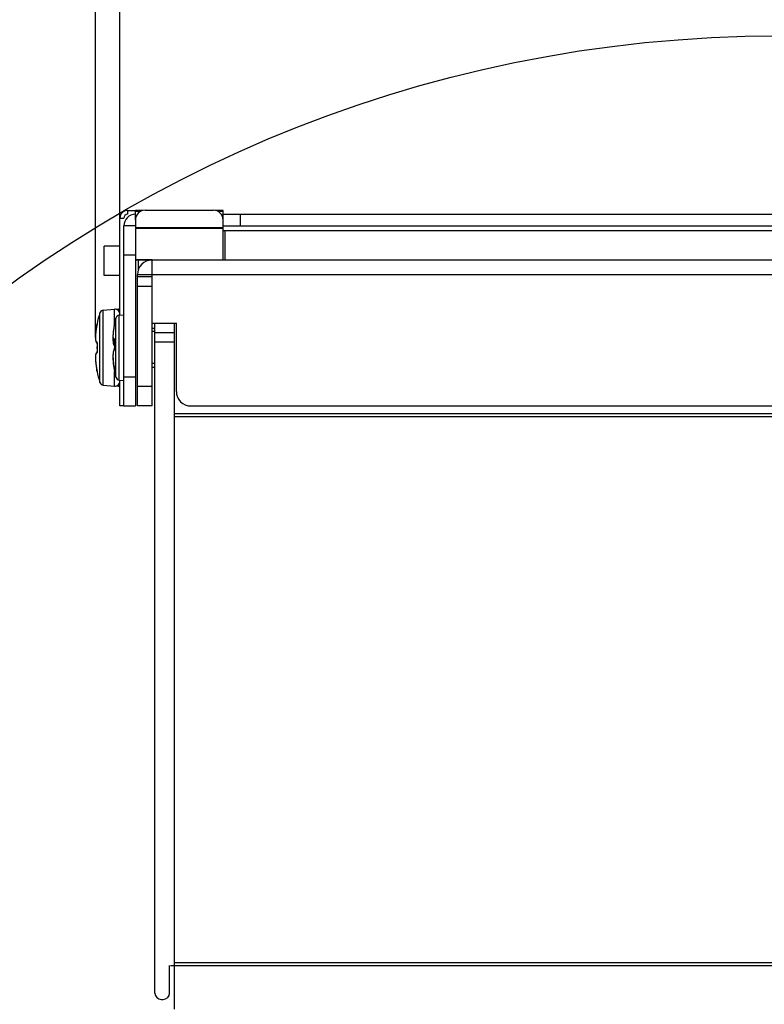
# Model space of a CAD drawing. Header units: millimetres. Extents: x 0 to 420, y 0 to 297.
# Tile 100 of 104: x 333 to 352, y 234 to 259. Entities that reach past the tile are written whole.
import ezdxf

# ---------------------------------------------------------------- set-up
doc = ezdxf.new("R2010")
doc.units = ezdxf.units.MM
doc.header["$LTSCALE"] = 23.1
doc.layers.get('0').update_dxf_attribs({"linetype": 'CONTINUOUS'})
for name, color, linetype in [('02___PRT_ALL_AXES', 7, 'CONTINUOUS'), ('AXES', 7, 'CONTINUOUS'), ('DIM_PILOTEES', 7, 'CONTINUOUS')]:
    doc.layers.add(name, color=color, linetype=linetype)
doc.styles.get("Standard").update_dxf_attribs({"font": 'txt', "width": 0.7})
doc.dimstyles.new('DIMSTYLE_1', dxfattribs={"dimtxt": 2.5, "dimasz": 3.5, "dimexe": 2, "dimexo": 0, "dimtad": 1, "dimdec": 0, "dimlfac": 4, "dimdsep": 46, "dimtxsty": 'STANDARD', "dimblk": '_FILLED', "dimblk1": '_FILLED', "dimblk2": '_FILLED', "dimcen": 0.09, "dimazin": 2, "dimtp": 0.5, "dimtm": 0.5, "dimtfac": 1, "dimtdec": 0, "dimtofl": 0, "dimtmove": 0, "dimatfit": 3, "dimldrblk": '_FILLED', "dimfxl": 1, "dimtolj": 1, "dimarcsym": 0})
doc.dimstyles.new('DIMSTYLE_5', dxfattribs={"dimtxt": 2.5, "dimasz": 3.5, "dimexe": 2, "dimexo": 0, "dimgap": 2.5, "dimtad": 1, "dimlfac": 4, "dimdsep": 46, "dimtxsty": 'STANDARD', "dimblk": '_FILLED', "dimblk1": '_FILLED', "dimblk2": '_FILLED', "dimcen": 0.09, "dimazin": 2, "dimtp": 0.5, "dimtm": 0.5, "dimtfac": 1, "dimtofl": 0, "dimtmove": 0, "dimatfit": 3, "dimldrblk": '_FILLED', "dimfxl": 1, "dimtolj": 1, "dimarcsym": 0})

# ---------------------------------------------------------------- blocks, each defined once
blk = doc.blocks.new('_FILLED')
at = {"color": 0, "linetype": 'BYBLOCK'}
blk.add_solid([(0, 0), (-1, 0.1429), (-1, -0.1429)], dxfattribs=at)
blk = doc.blocks.new('*D5')
at = {"layer": 'DIM_PILOTEES', "color": 2, "linetype": 'CONTINUOUS'}
for p, q in [((370.369, 250.876), (370.369, 152.328)), ((334.079, 188.243), (334.079, 152.328)), ((334.079, 154.328), (352.224, 154.328)), ((370.369, 154.328), (352.224, 154.328))]:
    blk.add_line(p, q, dxfattribs=at)
at = {"layer": 'DIM_PILOTEES', "color": 2, "linetype": 'CONTINUOUS', "xscale": 3.5, "yscale": 3.5, "zscale": 3.5, "rotation": 180}
blk.add_blockref('_FILLED', (334.079, 154.328), dxfattribs=at)
at = {"layer": 'DIM_PILOTEES', "color": 2, "linetype": 'CONTINUOUS', "xscale": 3.5, "yscale": 3.5, "zscale": 3.5}
blk.add_blockref('_FILLED', (370.369, 154.328), dxfattribs=at)
at = {"layer": 'DIM_PILOTEES', "color": 2, "linetype": 'CONTINUOUS', "insert": (352.835, 157.453), "char_height": 2.5, "width": 7.76786, "attachment_point": 2, "line_spacing_factor": 0.9}
blk.add_mtext('{\\ftxt;\\W0.0001;\\H0.0001;\\~}{\\ftxt;\\W2.0714285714;\\H2.5; }{\\ftxt;\\W0.0001;\\H0.0001;\\~}', dxfattribs=at)
blk = doc.blocks.new('*D6')
at = {"layer": 'DIM_PILOTEES', "color": 2, "linetype": 'CONTINUOUS'}
for p, q in [((335.9, 254.054), (335.9, 267.016)), ((369.775, 254.054), (369.775, 267.016)), ((335.9, 265.016), (352.838, 265.016)), ((369.775, 265.016), (352.838, 265.016))]:
    blk.add_line(p, q, dxfattribs=at)
at = {"layer": 'DIM_PILOTEES', "color": 2, "linetype": 'CONTINUOUS', "xscale": 3.5, "yscale": 3.5, "zscale": 3.5, "rotation": 180}
blk.add_blockref('_FILLED', (335.9, 265.016), dxfattribs=at)
at = {"layer": 'DIM_PILOTEES', "color": 2, "linetype": 'CONTINUOUS', "xscale": 3.5, "yscale": 3.5, "zscale": 3.5}
blk.add_blockref('_FILLED', (369.775, 265.016), dxfattribs=at)
at = {"layer": 'DIM_PILOTEES', "color": 2, "linetype": 'CONTINUOUS', "insert": (352.702, 268.141), "char_height": 2.5, "width": 7.76786, "attachment_point": 2, "line_spacing_factor": 0.9}
blk.add_mtext('{\\ftxt;\\W0.0001;\\H0.0001;\\~}{\\ftxt;\\W2.0714285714;\\H2.5; }{\\ftxt;\\W0.0001;\\H0.0001;\\~}', dxfattribs=at)
blk = doc.blocks.new('*D7')
at = {"layer": 'DIM_PILOTEES', "color": 2, "linetype": 'CONTINUOUS'}
for p, q in [((335.273, 250.99), (335.273, 273.834)), ((370.402, 250.99), (370.402, 273.834)), ((335.273, 271.834), (352.838, 271.834)), ((370.402, 271.834), (352.838, 271.834))]:
    blk.add_line(p, q, dxfattribs=at)
at = {"layer": 'DIM_PILOTEES', "color": 2, "linetype": 'CONTINUOUS', "xscale": 3.5, "yscale": 3.5, "zscale": 3.5, "rotation": 180}
blk.add_blockref('_FILLED', (335.273, 271.834), dxfattribs=at)
at = {"layer": 'DIM_PILOTEES', "color": 2, "linetype": 'CONTINUOUS', "xscale": 3.5, "yscale": 3.5, "zscale": 3.5}
blk.add_blockref('_FILLED', (370.402, 271.834), dxfattribs=at)
at = {"layer": 'DIM_PILOTEES', "color": 2, "linetype": 'CONTINUOUS', "insert": (352.111, 274.959), "char_height": 2.5, "width": 7.23214, "attachment_point": 2, "line_spacing_factor": 0.9}
blk.add_mtext('{\\ftxt;\\W0.0001;\\H0.0001;\\~}{\\ftxt;\\W1.9285714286;\\H2.5; }{\\ftxt;\\W0.0001;\\H0.0001;\\~}', dxfattribs=at)
blk = doc.blocks.new('*D8')
at = {"layer": 'DIM_PILOTEES', "color": 2, "linetype": 'CONTINUOUS'}
for p, q in [((309.135, 219.281), (296.688, 217.643)), ((396.54, 219.279), (408.97, 217.643))]:
    blk.add_line(p, q, dxfattribs=at)
for start, end in [(90, 187.5), (-7.5, 90)]:
    blk.add_arc((352.829, 225.034), 54.625, start, end, dxfattribs=at)
for points in [[(297.828, 221.337), (298.671, 217.904), (298.823, 221.436)], [(406.835, 221.436), (406.987, 217.904), (407.83, 221.337)]]:
    blk.add_solid(points, dxfattribs=at)
at = {"layer": 'DIM_PILOTEES', "color": 2, "linetype": 'CONTINUOUS', "insert": (354.282, 284.641), "char_height": 2.5, "width": 23.75, "attachment_point": 2, "rotation": 358.6035, "line_spacing_factor": 0.9}
blk.add_mtext('{\\ftxt;\\W0.0001;\\H0.0001;\\~}{\\ftxt;\\W3.5952380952;\\H2.5; }{\\ftxt;\\W0.0001;\\H0.0001;\\~}{\\ftxt;\\W0.0001;\\H0.0001;\\~}{\\ftxt;\\W2.0714285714;\\H2.5; }{\\ftxt;\\W0.0001;\\H0.0001;\\~}{\\ftxt;\\W0.0001;\\H0.0001;\\~}{\\ftxt;\\W0.6666666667;\\H2.5; }{\\ftxt;\\W0.0001;\\H0.0001;\\~}', dxfattribs=at)

msp = doc.modelspace()

# ---------------------------------------------------------------- linework, layer by layer
at = {"color": 7, "linetype": 'CONTINUOUS'}
for p, q in [((335.9002, 251.5633), (335.9002, 254.0539)), ((335.9002, 254.0539), (336.0002, 254.0539)), ((336.1002, 254.2539), (336.1002, 254.1539)), ((336.1002, 254.2539), (336.3002, 254.2539)), ((336.3002, 254.0089), (336.3002, 254.2518)), ((336.4917, 254.2518), (336.3002, 254.2518)), ((336.431, 254.2281), (336.3002, 254.2281)), ((338.5502, 254.2518), (338.3588, 254.2518)), ((338.5502, 254.2281), (338.4195, 254.2281)), ((338.5502, 254.0089), (338.5502, 254.2518)), ((367.1252, 253.7289), (338.5502, 253.7289)), ((338.6002, 252.9789), (338.6002, 253.7289)), ((369.2502, 252.9789), (336.4252, 252.9789)), ((336.7252, 252.5539), (336.7252, 252.9789)), ((336.3502, 249.2289), (336.3502, 252.6039)), ((336.3502, 252.6039), (369.3252, 252.6039)), ((336.3502, 252.5539), (336.7252, 252.5539)), ((336.3502, 252.3039), (336.7252, 252.3039)), ((335.3862, 249.8361), (335.3862, 251.6216)), ((335.4729, 251.6915), (335.7643, 251.717)), ((335.4729, 249.7663), (335.4729, 251.6915)), ((335.7643, 251.3455), (335.7643, 251.717)), ((335.8105, 251.7123), (335.8643, 251.717)), ((335.8643, 251.6798), (335.8643, 251.717)), ((335.8862, 251.5633), (336.0002, 251.5733)), ((335.8862, 249.8945), (335.8862, 251.5633)), ((335.3006, 251.2566), (335.2945, 251.22)), ((335.3063, 251.2875), (335.3006, 251.2564)), ((335.3077, 251.2945), (335.3063, 251.2875)), ((335.3064, 251.2874), (335.3063, 251.2875)), ((335.3091, 251.3021), (335.3073, 251.2926)), ((335.3101, 251.3079), (335.3088, 251.3006)), ((335.3103, 251.309), (335.3098, 251.3063)), ((335.3112, 251.3142), (335.3101, 251.3079)), ((335.312, 251.3189), (335.3111, 251.3134)), ((335.3127, 251.323), (335.3119, 251.3183)), ((335.3133, 251.3266), (335.3127, 251.3227)), ((335.3135, 251.3283), (335.313, 251.3249)), ((335.3133, 251.3406), (335.3148, 251.3405)), ((335.3136, 251.3292), (335.3135, 251.3283)), ((335.3136, 251.3292), (335.3135, 251.3283)), ((335.3144, 251.3352), (335.3136, 251.3292)), ((335.3144, 251.3353), (335.3144, 251.335)), ((335.3144, 251.3349), (335.3144, 251.3353)), ((335.7635, 251.3402), (335.7563, 251.3027)), ((335.7564, 251.3028), (335.7563, 251.3027)), ((335.7564, 251.3028), (335.7633, 251.3393)), ((335.7633, 251.3393), (335.7648, 251.3479)), ((335.7647, 251.3467), (335.7635, 251.3402)), ((335.7646, 251.3469), (335.7648, 251.3479)), ((335.7981, 249.9688), (335.7981, 251.489)), ((336.7252, 251.3539), (337.3502, 251.3539)), ((336.8002, 234.1414), (336.8002, 251.3539)), ((337.3002, 233.7289), (337.3002, 251.3539)), ((337.3502, 249.6039), (337.3502, 251.3539)), ((335.2736, 251.0247), (335.2729, 250.9986)), ((335.2729, 250.9988), (335.2729, 250.9752)), ((335.2751, 251.0529), (335.2736, 251.0245)), ((335.2774, 251.0833), (335.2751, 251.0527)), ((335.2765, 251.0724), (335.2764, 251.0708)), ((335.2805, 251.1156), (335.2773, 251.083)), ((335.2844, 251.1494), (335.2804, 251.1152)), ((335.2891, 251.1845), (335.2843, 251.1491)), ((335.2945, 251.2205), (335.289, 251.1841)), ((337.3002, 251.1115), (336.8002, 251.1115)), ((335.2729, 250.9754), (335.2736, 250.9542)), ((335.2736, 250.9544), (335.275, 250.9356)), ((335.2749, 250.9357), (335.2769, 250.9193)), ((335.2769, 250.9194), (335.2794, 250.905)), ((335.2794, 250.905), (335.2825, 250.8925)), ((335.2825, 250.8926), (335.2863, 250.8816)), ((335.2862, 250.8817), (335.291, 250.872)), ((335.3049, 250.8563), (335.3135, 250.8518)), ((335.3133, 250.7371), (335.3133, 250.7207)), ((335.3134, 250.8528), (335.3137, 250.8499)), ((335.3137, 250.8502), (335.314, 250.8466)), ((335.3139, 250.847), (335.3142, 250.843)), ((335.3142, 250.8434), (335.3143, 250.8391)), ((335.3143, 250.8396), (335.3144, 250.835)), ((335.3144, 250.8312), (335.3143, 250.8261)), ((335.3148, 250.8251), (335.3143, 250.8251)), ((335.3144, 250.8355), (335.3144, 250.8307)), ((335.7558, 250.7815), (335.763, 250.7752)), ((335.7633, 250.8171), (335.7633, 250.8164)), ((335.7639, 250.9206), (335.764, 250.9206)), ((335.7639, 250.9206), (335.7644, 250.9205)), ((335.7648, 250.9123), (335.7648, 250.9115)), ((337.3002, 250.8665), (336.8002, 250.8665)), ((335.2736, 250.5036), (335.2729, 250.4824)), ((335.2729, 250.4826), (335.2729, 250.459)), ((335.275, 250.5222), (335.2736, 250.5034)), ((335.2769, 250.5385), (335.2749, 250.5221)), ((335.2794, 250.5528), (335.2769, 250.5384)), ((335.2825, 250.5653), (335.2794, 250.5527)), ((335.2863, 250.5762), (335.2825, 250.5652)), ((335.3148, 250.6327), (335.3143, 250.6327)), ((335.7641, 250.7289), (335.7639, 250.724)), ((335.2729, 250.4592), (335.2736, 250.4331)), ((335.2736, 250.4333), (335.2751, 250.4049)), ((335.2751, 250.4051), (335.2774, 250.3745)), ((335.2773, 250.3748), (335.2805, 250.3422)), ((335.2804, 250.3425), (335.2844, 250.3084)), ((335.2843, 250.3087), (335.2891, 250.2733)), ((335.289, 250.2737), (335.2945, 250.2373)), ((335.2945, 250.2377), (335.3006, 250.2012)), ((335.7429, 250.2746), (335.7433, 250.2717)), ((335.3006, 250.2014), (335.3063, 250.1703)), ((335.3064, 250.1704), (335.3063, 250.1703)), ((335.3063, 250.1703), (335.308, 250.1618)), ((335.308, 250.1618), (335.3091, 250.1554)), ((335.3091, 250.1554), (335.3102, 250.1494)), ((335.3102, 250.1494), (335.3112, 250.1439)), ((335.3112, 250.1439), (335.312, 250.1389)), ((335.312, 250.1389), (335.3128, 250.1344)), ((335.3148, 250.1173), (335.3133, 250.1172)), ((335.3136, 250.1286), (335.3144, 250.123)), ((335.3144, 250.123), (335.3144, 250.1228)), ((335.3144, 250.123), (335.3144, 250.1225)), ((335.7563, 250.1551), (335.7635, 250.1176)), ((335.7564, 250.1974), (335.7564, 250.1971)), ((335.7644, 250.1453), (335.7638, 250.1424)), ((335.7643, 249.7408), (335.7643, 250.1123)), ((335.7644, 250.1453), (335.7644, 250.1447)), ((335.7649, 250.1413), (335.7645, 250.1461)), ((335.7646, 250.1109), (335.7646, 250.1108)), ((335.7646, 250.1108), (335.7648, 250.1099)), ((335.7648, 250.1376), (335.7649, 250.1413)), ((335.4729, 249.7663), (335.7643, 249.7408)), ((335.8105, 249.7455), (335.8643, 249.7408)), ((335.8643, 249.7408), (335.8643, 249.778)), ((335.8862, 249.8945), (336.0002, 249.8845)), ((335.9002, 249.2289), (335.9002, 249.8945)), ((336.7252, 249.7289), (336.3502, 249.7289)), ((336.0002, 249.2289), (335.9002, 249.2289)), ((336.7252, 249.2289), (336.3502, 249.2289)), ((337.7252, 249.2289), (367.9502, 249.2289)), ((368.3752, 249.0289), (337.3002, 249.0289)), ((368.3752, 248.9539), (337.3002, 248.9539)), ((337.1752, 234.1414), (337.1752, 234.8539)), ((337.2002, 234.8539), (368.4752, 234.8539)), ((337.3002, 234.9289), (368.3752, 234.9289)), ((336.9627, 233.9789), (337.0127, 233.9789))]:
    msp.add_line(p, q, dxfattribs=at)
at = {"color": 3, "linetype": 'CONTINUOUS'}
for p, q in [((336.5502, 254.2596), (338.3002, 254.2596)), ((336.3002, 254.0089), (336.3002, 253.8077)), ((336.3002, 253.8149), (338.5502, 253.8149)), ((336.3002, 253.7991), (338.5502, 253.7991)), ((338.5502, 252.9902), (338.5502, 254.0089)), ((336.3002, 252.9902), (336.7252, 252.9902)), ((336.3002, 252.9867), (336.7252, 252.9867)), ((338.5502, 252.9875), (338.5502, 252.9867)), ((336.7252, 249.2289), (336.7252, 252.5539))]:
    msp.add_line(p, q, dxfattribs=at)
at = {"color": 2, "linetype": 'CONTINUOUS'}
for p, q in [((336.8002, 251.1414), (336.7252, 251.1414)), ((336.8002, 250.3164), (336.7252, 250.3164))]:
    msp.add_line(p, q, dxfattribs=at)
at = {"color": 7, "linetype": 'CONTINUOUS'}
for points in [[(335.7563, 251.3027), (335.7516, 251.2774), (335.7464, 251.2482), (335.7418, 251.2201), (335.7378, 251.1933), (335.7343, 251.1678), (335.7313, 251.1437), (335.7287, 251.121), (335.7267, 251.0996), (335.7251, 251.0797), (335.7239, 251.0611), (335.7232, 251.0439), (335.7228, 251.028), (335.7229, 251.0134), (335.7233, 251.0001)], [(335.7646, 251.3469), (335.7636, 251.341), (335.7635, 251.3402)], [(335.7238, 250.9925), (335.7231, 250.9702), (335.7228, 250.9428), (335.7233, 250.9176), (335.7244, 250.8945), (335.7262, 250.8735), (335.7286, 250.8548), (335.7315, 250.8382), (335.735, 250.8235), (335.739, 250.8107), (335.7437, 250.7996), (335.7492, 250.7898), (335.7558, 250.7815)], [(335.7233, 251.0001), (335.7241, 250.9881), (335.7252, 250.9772), (335.7267, 250.9675), (335.7286, 250.9588), (335.731, 250.9509), (335.734, 250.9437), (335.7379, 250.937), (335.7428, 250.9309), (335.7493, 250.9257), (335.7569, 250.9221), (335.764, 250.9206)], [(335.291, 250.872), (335.297, 250.8636), (335.3049, 250.8563)], [(335.3118, 250.8615), (335.3119, 250.8613), (335.3121, 250.8605), (335.3124, 250.8593), (335.3127, 250.8576), (335.3131, 250.8554), (335.3134, 250.8528)], [(335.3143, 250.8267), (335.3139, 250.8133), (335.3135, 250.7953), (335.3131, 250.7773), (335.3129, 250.7592), (335.3128, 250.7412), (335.3127, 250.7289)], [(335.7618, 250.7763), (335.7619, 250.7758), (335.7623, 250.7736), (335.7627, 250.771), (335.7631, 250.768), (335.7631, 250.7678)], [(335.7639, 250.7338), (335.7644, 250.7181), (335.7644, 250.7135), (335.7644, 250.7089), (335.7642, 250.7045), (335.764, 250.7003), (335.7638, 250.6963), (335.7634, 250.6926), (335.7631, 250.6893), (335.7627, 250.6864), (335.7622, 250.6838), (335.7618, 250.6817)], [(335.7626, 250.9415), (335.7626, 250.9414), (335.7628, 250.9409), (335.763, 250.9399), (335.7632, 250.9385), (335.7635, 250.9367), (335.7637, 250.9346), (335.7639, 250.9321), (335.7641, 250.9293), (335.7643, 250.9263), (335.7644, 250.923)], [(335.7639, 250.8993), (335.7635, 250.8817), (335.7631, 250.8642), (335.7629, 250.8466), (335.7628, 250.8291), (335.7627, 250.8163)], [(335.7627, 250.8163), (335.7628, 250.804), (335.7629, 250.7865), (335.7631, 250.7689), (335.7635, 250.7514), (335.7639, 250.7338)], [(335.7644, 250.923), (335.7644, 250.9196), (335.7644, 250.9159), (335.7643, 250.9122), (335.7639, 250.8993)], [(335.3135, 250.606), (335.3049, 250.6014), (335.297, 250.5942), (335.291, 250.5858), (335.2862, 250.5761)], [(335.3136, 250.6072), (335.3133, 250.6043), (335.313, 250.6018), (335.3126, 250.5997), (335.3123, 250.5981), (335.312, 250.597)], [(335.3127, 250.7289), (335.3128, 250.7171), (335.3129, 250.6991), (335.3131, 250.681), (335.3135, 250.663), (335.3139, 250.645)], [(335.3139, 250.645), (335.3143, 250.6309), (335.3144, 250.6264), (335.3144, 250.622), (335.3143, 250.6179), (335.3141, 250.614), (335.3139, 250.6104), (335.3136, 250.6072)], [(335.7618, 250.6815), (335.7558, 250.6763), (335.7492, 250.668), (335.7437, 250.6582), (335.739, 250.6471), (335.735, 250.6343), (335.7315, 250.6196), (335.7286, 250.603), (335.7262, 250.5842), (335.7244, 250.5633), (335.7233, 250.5402), (335.7228, 250.515), (335.7231, 250.4876)], [(335.7231, 250.4876), (335.724, 250.4584), (335.7257, 250.4275), (335.7282, 250.3953), (335.7314, 250.362), (335.7354, 250.328), (335.74, 250.2937), (335.7452, 250.2595), (335.751, 250.2257), (335.7564, 250.1971)], [(335.7618, 250.6817), (335.7614, 250.68), (335.7611, 250.6789), (335.761, 250.6784)], [(335.7639, 250.724), (335.7635, 250.7064), (335.7631, 250.6901)], [(335.7238, 250.4653), (335.7233, 250.4577), (335.7229, 250.4444), (335.7228, 250.4298), (335.7232, 250.4139), (335.7239, 250.3967), (335.7251, 250.3781), (335.7267, 250.3582), (335.7287, 250.3368), (335.7313, 250.3141), (335.7343, 250.29), (335.7378, 250.2645), (335.7418, 250.2377), (335.7464, 250.2096)], [(335.3128, 250.1344), (335.3133, 250.1306), (335.3136, 250.129), (335.3136, 250.1286)], [(335.7464, 250.2096), (335.7516, 250.1804), (335.7563, 250.1551)], [(335.7564, 250.1971), (335.7572, 250.1926), (335.7579, 250.1889), (335.7586, 250.1853), (335.7592, 250.1817), (335.7598, 250.1782), (335.7604, 250.1749), (335.7609, 250.1716), (335.7614, 250.1685), (335.7619, 250.1655), (335.7623, 250.1627), (335.7627, 250.16), (335.763, 250.1576), (335.7633, 250.1553), (335.7636, 250.1532), (335.7638, 250.1513), (335.764, 250.1496), (335.7642, 250.1481), (335.7643, 250.1468), (335.7643, 250.1458), (335.7644, 250.1453)], [(335.7638, 250.1424), (335.7631, 250.1359), (335.7627, 250.1295), (335.7629, 250.1231)], [(335.7629, 250.1231), (335.7636, 250.1168), (335.7646, 250.1108)]]:
    msp.add_lwpolyline(points, dxfattribs=at)
msp.add_circle((352.8293, 225.0337), 33.7052, dxfattribs=at)
for centre, radius, start, end in [((336.1002, 254.0539), 0.2, 90, 180), ((336.7252, 252.6039), 0.375, 90, 180), ((338.2502, 250.7289), 3, 162.68745, 168.23433), ((335.4816, 251.5919), 0.1, 95, 162.68745), ((335.7752, 251.5925), 0.125, 0, 95), ((335.8949, 251.4637), 0.1, 95, 165.32287), ((335.8752, 251.5925), 0.125, 78.44233, 95), ((337.4385, 250.8764), 2.1713, 170.23709, 170.65951), ((337.476, 250.8699), 2.2094, 169.09859, 170.23665), ((335.3377, 251.3355), 0.025, 168.23433, 194.76575), ((335.3394, 251.3354), 0.0252, 168.29972, 181.35381), ((338.028, 250.8602), 2.3143, 170.5657, 170.93084), ((338.0882, 250.8503), 2.3753, 170.29653, 170.56622), ((338.1569, 250.8385), 2.4451, 169.78423, 170.29543), ((338.2363, 250.8241), 2.5258, 169.07615, 169.78426), ((338.7002, 250.7289), 3, 165.32287, 168.11107), ((336.8124, 250.9527), 1.5405, 174.50312, 175.5427), ((336.9147, 250.943), 1.6432, 174.24132, 174.50772), ((336.9868, 250.9357), 1.7157, 173.7152, 174.2395), ((337.0793, 250.9255), 1.8088, 173.18839, 173.71548), ((337.1694, 250.9147), 1.8996, 172.61387, 173.18816), ((337.2496, 250.9044), 1.9804, 172.16482, 172.61502), ((337.3147, 250.8954), 2.0461, 171.61917, 172.1646), ((337.3745, 250.8866), 2.1065, 171.07336, 171.61948), ((337.4131, 250.8806), 2.1457, 170.6596, 171.07407), ((337.3246, 250.9561), 1.6043, 173.55355, 173.72373), ((337.4035, 250.9472), 1.6837, 173.09952, 173.55133), ((337.4936, 250.9363), 1.7745, 172.84526, 173.10132), ((337.6018, 250.9226), 1.8835, 172.23914, 172.84193), ((337.7252, 250.9059), 2.0081, 171.8821, 172.24187), ((337.8082, 250.8941), 2.092, 171.56937, 171.88253), ((337.8841, 250.8828), 2.1686, 171.2294, 171.56929), ((337.9575, 250.8715), 2.2429, 170.93106, 171.22968), ((338.3143, 250.7289), 3.0011, 178.16285, 179.84357), ((335.0448, 250.8337), 0.2701, 358.1706, 359.64683), ((338.6999, 250.8171), 2.9367, 178.1568, 180.00008), ((338.7043, 250.8171), 2.941, 180.01465, 181.85571), ((335.7648, 250.9288), 0.00824, 264.79766, 267.46081), ((335.4992, 250.9209), 0.2657, 358.14013, 359.04028), ((338.3143, 250.7289), 3.0011, 180.1565, 181.83715), ((335.0449, 250.6241), 0.2701, 0.37979, 1.83), ((335.7807, 250.665), 0.0243, 130.44277, 143.17902), ((335.6241, 250.7031), 0.1403, 351.53458, 352.65077), ((335.5061, 250.7135), 0.2588, 1.68526, 1.85543), ((335.4995, 250.7133), 0.2655, 359.99932, 1.68189), ((336.8673, 250.5102), 1.5956, 185.20909, 185.50836), ((336.9561, 250.5188), 1.6849, 185.51058, 186.3363), ((337.0788, 250.5322), 1.8083, 186.32886, 186.7568), ((337.1652, 250.5425), 1.8954, 186.75821, 187.39193), ((337.2515, 250.5537), 1.9823, 187.39042, 187.85652), ((337.3095, 250.5616), 2.0408, 187.85596, 188.25299), ((337.3687, 250.5703), 2.1007, 188.25407, 188.94641), ((337.4128, 250.5772), 2.1453, 188.94492, 189.3447), ((337.4364, 250.581), 2.1692, 189.34483, 189.77696), ((337.6417, 250.5666), 1.9211, 187.48658, 188.74054), ((337.6348, 250.5653), 1.9141, 188.82179, 191.08014), ((337.4775, 250.5882), 2.2109, 189.77768, 190.90168), ((335.3377, 250.1223), 0.025, 165.23333, 191.76567), ((338.2502, 250.7289), 3, 191.76567, 197.31255), ((335.3394, 250.1224), 0.0251, 178.65021, 191.71008), ((335.8249, 250.1236), 0.0617, 188.24526, 191.8941), ((335.5702, 250.1272), 0.1952, 5.57597, 6.48285), ((335.789, 250.1426), 0.0247, 172.62347, 191.80611), ((338.7002, 250.7289), 3, 191.88893, 194.67713), ((335.4816, 249.8659), 0.1, 197.31255, 265), ((335.7752, 249.8653), 0.125, 265, 360), ((335.8949, 249.9941), 0.1, 194.67713, 265), ((335.8752, 249.8653), 0.125, 265, 281.55767), ((337.7252, 249.6039), 0.375, 180, 270), ((336.9627, 234.1414), 0.1625, 180, 270), ((337.0127, 234.1414), 0.1625, 270, 360)]:
    msp.add_arc(centre, radius, start, end, dxfattribs=at)
at = {"color": 3, "linetype": 'CONTINUOUS'}
msp.add_arc((336.1002, 254.0539), 0.1, 90, 180, dxfattribs=at)
for points, knots in [([(336.5502, 254.2596), (336.4861, 254.2596), (336.3525, 254.2062), (336.3002, 254.0726), (336.3002, 254.0089)], [0, 0, 0, 0, 0.5015043, 1, 1, 1, 1]), ([(338.5502, 254.0089), (338.5502, 254.0726), (338.4979, 254.2062), (338.3644, 254.2596), (338.3002, 254.2596)], [0, 0, 0, 0, 0.4984957, 1, 1, 1, 1])]:
    msp.add_open_spline(points, degree=3, knots=knots, dxfattribs=at)
at = {"color": 7, "linetype": 'CONTINUOUS'}
for points, knots in [([(335.3064, 251.2878), (335.3072, 251.2915), (335.3097, 251.3049), (335.312, 251.3183), (335.3135, 251.328)], [0, 0, 0, 0, 0.2800737, 1, 1, 1, 1]), ([(335.3135, 251.328), (335.3138, 251.3297), (335.3142, 251.3328), (335.3147, 251.3364), (335.3149, 251.3385), (335.315, 251.3395), (335.3149, 251.3401), (335.3149, 251.3405), (335.3148, 251.3405)], [0, 0, 0, 0, 0.4246549, 0.738441, 0.8505212, 0.9314014, 0.980752, 1, 1, 1, 1]), ([(335.2764, 251.0708), (335.2753, 251.0559), (335.2736, 251.0275), (335.2727, 250.9875), (335.2737, 250.9528), (335.2764, 250.924), (335.281, 250.9017), (335.2869, 250.8858), (335.2945, 250.8771), (335.3015, 250.8751), (335.3048, 250.8756), (335.3064, 250.8761)], [0, 0, 0, 0, 0.2144228, 0.4067515, 0.5734159, 0.7117032, 0.8200935, 0.8990229, 0.9533728, 0.9762023, 1, 1, 1, 1]), ([(335.7299, 251.1315), (335.7281, 251.1156), (335.7253, 251.0856), (335.723, 251.0438), (335.7228, 251.0088), (335.7249, 250.9814), (335.7285, 250.9634), (335.733, 250.9536), (335.7367, 250.9491), (335.7413, 250.9469), (335.7464, 250.9475), (335.7515, 250.9504), (335.7547, 250.9533), (335.7564, 250.9551)], [0, 0, 0, 0, 0.2319655, 0.4352824, 0.6052589, 0.7384796, 0.8335288, 0.8674831, 0.8938814, 0.9157186, 0.9379329, 0.9651894, 1, 1, 1, 1]), ([(335.314, 250.8546), (335.3137, 250.8578), (335.3128, 250.8636), (335.3115, 250.8702), (335.3085, 250.8767), (335.3064, 250.8761)], [0, 0, 0, 0, 0.4059716, 0.7130353, 1, 1, 1, 1]), ([(335.3149, 250.832), (335.315, 250.8341), (335.3149, 250.8416), (335.3145, 250.8491), (335.314, 250.8546)], [0, 0, 0, 0, 0.2660373, 1, 1, 1, 1]), ([(335.7629, 250.7883), (335.7596, 250.7959), (335.7543, 250.8142), (335.7467, 250.8611), (335.7453, 250.9005), (335.7452, 250.9289)], [0, 0, 0, 0, 0.1737646, 0.4002879, 1, 1, 1, 1]), ([(335.7564, 250.955), (335.7562, 250.9517), (335.7574, 250.9449), (335.7611, 250.9391), (335.7634, 250.9366)], [0, 0, 0, 0, 0.4970802, 1, 1, 1, 1]), ([(335.7645, 250.9339), (335.7643, 250.9375), (335.7637, 250.9437), (335.7622, 250.9507), (335.7606, 250.9543), (335.7593, 250.9559), (335.7576, 250.9561), (335.7567, 250.9555), (335.7564, 250.9551)], [0, 0, 0, 0, 0.4201045, 0.7180454, 0.8166967, 0.8846322, 0.9363161, 1, 1, 1, 1]), ([(335.7649, 250.9164), (335.7649, 250.918), (335.765, 250.9238), (335.7648, 250.9296), (335.7645, 250.9339)], [0, 0, 0, 0, 0.2643444, 1, 1, 1, 1]), ([(335.3064, 250.5817), (335.3047, 250.5822), (335.3012, 250.5827), (335.296, 250.581), (335.2914, 250.5772), (335.2855, 250.5687), (335.28, 250.5525), (335.2756, 250.5276), (335.2732, 250.4955), (335.2727, 250.457), (335.2744, 250.4129), (335.2767, 250.3817), (335.2782, 250.3653)], [0, 0, 0, 0, 0.0227249, 0.0446565, 0.0691576, 0.0987638, 0.1781507, 0.2876225, 0.4271214, 0.5946396, 0.7869565, 1, 1, 1, 1]), ([(335.3064, 250.5817), (335.3086, 250.5811), (335.3115, 250.5877), (335.3128, 250.5943), (335.3137, 250.6002), (335.314, 250.6034)], [0, 0, 0, 0, 0.2879187, 0.594955, 1, 1, 1, 1]), ([(335.314, 250.6034), (335.3142, 250.6051), (335.3148, 250.6126), (335.315, 250.6201), (335.3149, 250.6259)], [0, 0, 0, 0, 0.2310059, 1, 1, 1, 1]), ([(335.7564, 250.6638), (335.7514, 250.6615), (335.745, 250.654), (335.7391, 250.6418), (335.7328, 250.6234), (335.7273, 250.5938), (335.7235, 250.5514), (335.7226, 250.5008), (335.7252, 250.4216), (335.7313, 250.3595), (335.7369, 250.3169)], [0, 0, 0, 0, 0.0461253, 0.0773721, 0.1149828, 0.2099528, 0.3305858, 0.4742496, 0.637011, 1, 1, 1, 1]), ([(335.7564, 250.6638), (335.7572, 250.6641), (335.7587, 250.6661), (335.7612, 250.6723), (335.7623, 250.6781), (335.7629, 250.6825)], [0, 0, 0, 0, 0.1334032, 0.3441287, 1, 1, 1, 1]), ([(335.7633, 250.6852), (335.7636, 250.6873), (335.7646, 250.6967), (335.765, 250.7061), (335.765, 250.7133)], [0, 0, 0, 0, 0.2297867, 1, 1, 1, 1]), ([(335.7648, 250.7218), (335.7647, 250.7218), (335.7645, 250.7216), (335.7643, 250.7213), (335.7643, 250.7211)], [0, 0, 0, 0, 0.3200247, 1, 1, 1, 1]), ([(335.3135, 250.1299), (335.3131, 250.1327), (335.3109, 250.1461), (335.3085, 250.1595), (335.3064, 250.17)], [0, 0, 0, 0, 0.2074752, 1, 1, 1, 1]), ([(335.3148, 250.1173), (335.3149, 250.1173), (335.3149, 250.1177), (335.315, 250.1183), (335.3149, 250.1194), (335.3147, 250.1215), (335.3142, 250.1251), (335.3138, 250.1282), (335.3135, 250.1299)], [0, 0, 0, 0, 0.0192211, 0.0685956, 0.1495136, 0.2616346, 0.5754626, 1, 1, 1, 1]), ([(335.7563, 250.1551), (335.7563, 250.1553), (335.757, 250.1558), (335.7582, 250.1563), (335.7603, 250.1571), (335.762, 250.1576), (335.763, 250.1579)], [0, 0, 0, 0, 0.0850073, 0.2798436, 0.5878817, 1, 1, 1, 1]), ([(335.7642, 250.1492), (335.7634, 250.1565), (335.761, 250.1727), (335.7581, 250.1887), (335.7564, 250.1974)], [0, 0, 0, 0, 0.4526809, 1, 1, 1, 1]), ([(335.7648, 250.1376), (335.7644, 250.1357), (335.7631, 250.1281), (335.7631, 250.1204), (335.7639, 250.1147)], [0, 0, 0, 0, 0.2562029, 1, 1, 1, 1])]:
    msp.add_open_spline(points, degree=3, knots=knots, dxfattribs=at)
for points in [[(335.3064, 250.8761), (335.3061, 250.8699), (335.3085, 250.8632), (335.3125, 250.8585)], [(335.7648, 250.9123), (335.7646, 250.9121), (335.7643, 250.9119), (335.7643, 250.9116)], [(335.3064, 250.5817), (335.3061, 250.5879), (335.3085, 250.5946), (335.3125, 250.5993)], [(335.7564, 250.6638), (335.7562, 250.6693), (335.7579, 250.6752), (335.7612, 250.6796)]]:
    msp.add_open_spline(points, degree=3, dxfattribs=at)
at = {"layer": '02___PRT_ALL_AXES', "color": 7, "linetype": 'CONTINUOUS'}
for p, q in [((338.5502, 254.1539), (367.1252, 254.1539)), ((339.0002, 253.8539), (339.0002, 254.1539)), ((336.0002, 249.2289), (336.0002, 253.8539)), ((336.3002, 253.8539), (336.0002, 253.8539)), ((336.3002, 253.8135), (336.3002, 249.2289)), ((338.5502, 253.8539), (367.1252, 253.8539)), ((335.5002, 252.5851), (335.5002, 253.3351)), ((335.9002, 253.3351), (335.5002, 253.3351)), ((336.3002, 253.1039), (336.0002, 253.1039)), ((336.3752, 252.7358), (336.3752, 252.9789)), ((335.9002, 252.5851), (335.5002, 252.5851)), ((336.0002, 249.9789), (336.3002, 249.9789)), ((336.0002, 249.2289), (336.3002, 249.2289))]:
    msp.add_line(p, q, dxfattribs=at)
msp.add_arc((336.3002, 253.8539), 0.3, 90, 180, dxfattribs=at)
at = {"layer": 'AXES', "color": 7, "linetype": 'CONTINUOUS'}
for p, q in [((336.7252, 251.2289), (336.8002, 251.2289)), ((336.7252, 250.2289), (336.8002, 250.2289))]:
    msp.add_line(p, q, dxfattribs=at)

# ---------------------------------------------------------------- dimensions: what is measured, and where the dimension line sits
at = {"layer": 'DIM_PILOTEES', "color": 2, "linetype": 'CONTINUOUS'}
dim = msp.add_angular_dim_3p(base=(352.8293, 279.6591), center=(352.8293, 225.0337), p1=(396.5402, 219.2791), p2=(309.135, 219.2813), text='{\\ftxt;\\W0.0001;\\H0.0001;\\~}{\\ftxt;\\W3.5952380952;\\H2.5; }{\\ftxt;\\W0.0001;\\H0.0001;\\~}{\\ftxt;\\W0.0001;\\H0.0001;\\~}{\\ftxt;\\W2.0714285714;\\H2.5; }{\\ftxt;\\W0.0001;\\H0.0001;\\~}{\\ftxt;\\W0.0001;\\H0.0001;\\~}{\\ftxt;\\W0.6666666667;\\H2.5; }{\\ftxt;\\W0.0001;\\H0.0001;\\~}', dimstyle='DIMSTYLE_5', dxfattribs=at)
dim.commit()
dim.dimension.update_dxf_attribs({"geometry": '*D8', "text_midpoint": (360.0919, 279.1741), "dimtype": 165})
for base, p1, p2, text, picture, middle in [((370.4025, 271.8343), (335.273, 250.9897), (370.4025, 250.9897), '{\\ftxt;\\W0.0001;\\H0.0001;\\~}{\\ftxt;\\W1.9285714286;\\H2.5; }{\\ftxt;\\W0.0001;\\H0.0001;\\~}', '*D7', (351.7542, 271.8343)), ((370.3691, 154.328), (334.0786, 188.2428), (370.3691, 250.8761), '{\\ftxt;\\W0.0001;\\H0.0001;\\~}{\\ftxt;\\W2.0714285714;\\H2.5; }{\\ftxt;\\W0.0001;\\H0.0001;\\~}', '*D5', (352.4774, 154.328))]:
    dim = msp.add_linear_dim(base=base, p1=p1, p2=p2, text=text, dimstyle='DIMSTYLE_1', dxfattribs=at)
    dim.commit()
    dim.dimension.update_dxf_attribs({"geometry": picture, "text_midpoint": middle, "dimtype": 160})
dim = msp.add_linear_dim(base=(335.9002, 265.0162), p1=(369.7752, 254.0539), p2=(335.9002, 254.0539), angle=180, text='{\\ftxt;\\W0.0001;\\H0.0001;\\~}{\\ftxt;\\W2.0714285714;\\H2.5; }{\\ftxt;\\W0.0001;\\H0.0001;\\~}', dimstyle='DIMSTYLE_1', dxfattribs=at)
dim.commit()
dim.dimension.update_dxf_attribs({"geometry": '*D6', "text_midpoint": (352.3445, 265.0162), "dimtype": 160})

doc.saveas('drawing.dxf')
